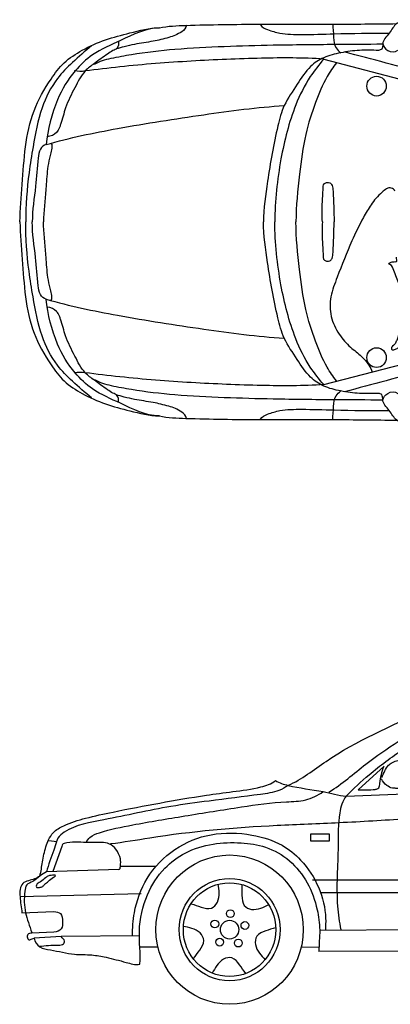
# Model space of a CAD drawing. Header units: millimetres. Extents: x 248.28 to 255.57, y 124.97 to 129.24.
# Tile 1 of 3: x 248.28 to 249.89, y 124.97 to 129.24. Entities that reach past the tile are written whole.
import ezdxf

# ---------------------------------------------------------------- set-up
doc = ezdxf.new("R2010")
doc.units = ezdxf.units.MM

msp = doc.modelspace()

# ---------------------------------------------------------------- linework, layer by layer
for p, q in [((249.6027, 129.0681), (250.1951, 128.9133)), ((249.6027, 127.6555), (250.1951, 127.8103)), ((249.8643, 125.9991), (249.7518, 125.8967)), ((249.7, 125.8691), (251.8361, 125.9574)), ((249.5462, 125.6738), (249.5462, 125.7065)), ((249.5462, 125.7065), (249.6267, 125.7065)), ((249.6267, 125.7065), (249.6267, 125.6738)), ((248.4095, 125.6767), (248.4463, 125.6733)), ((248.4665, 125.6515), (248.4285, 125.5419)), ((249.6267, 125.6738), (249.5462, 125.6738)), ((248.7142, 125.5511), (248.3999, 125.541)), ((248.8748, 125.5647), (248.7209, 125.5647)), ((249.5535, 125.5056), (251.4556, 125.5106)), ((248.8112, 125.4461), (248.2862, 125.4325)), ((251.4255, 125.4496), (249.5884, 125.4496)), ((248.2941, 125.3632), (248.4329, 125.3683)), ((249.5851, 125.2884), (251.4373, 125.3019)), ((248.4329, 125.2785), (248.337, 125.2749)), ((248.4634, 125.2597), (248.3464, 125.2529)), ((248.8031, 125.2629), (248.4634, 125.2597)), ((248.884, 125.2139), (248.805, 125.2139)), ((249.5052, 125.2153), (249.5822, 125.2146)), ((251.439, 125.2019), (249.5818, 125.1949))]:
    msp.add_line(p, q)
for centre, major_axis, ratio, start_param, end_param in [((249.8317, 128.951), (0, 0.0429), 0.983266, 4.712389, 10.995574), ((249.8317, 127.7726), (0, 0.0429), 0.983266, 4.712389, 10.995574), ((249.1944, 125.29), (0, 0.324), 0.985724, -1.570796, 4.712389), ((249.1944, 125.29), (0, 0.222), 0.985724, 4.712389, 10.995574), ((249.1944, 125.29), (0, 0.2034), 0.985724, -1.570796, 4.712389), ((249.1978, 125.3595), (0, 0.017), 0.985724, 4.712389, 10.995574), ((249.1303, 125.3147), (0, 0.017), 0.985724, 4.712389, 10.995574), ((249.1944, 125.29), (0, 0.0407), 0.985724, 4.712389, 10.995574), ((249.2606, 125.3083), (0, 0.017), 0.985724, 4.712389, 10.995574), ((249.1515, 125.2358), (0, 0.017), 0.985724, 4.712389, 10.995574), ((249.232, 125.2318), (0, 0.017), 0.985724, 4.712389, 10.995574)]:
    msp.add_ellipse(centre, major_axis=major_axis, ratio=ratio, start_param=start_param, end_param=end_param)
for points, knots in [([(249.9996, 129.221), (249.993, 129.226), (249.9686, 129.2414), (249.914, 129.2297), (249.8909, 129.1799), (249.847, 129.1408), (249.8794, 129.0987), (249.9132, 129.0967), (249.9236, 129.107)], [0, 0, 0, 0, 0.024864, 0.0846267, 0.1362471, 0.1900683, 0.2245199, 0.2681841, 0.2681841, 0.2681841, 0.2681841]), ([(248.2853, 128.3618), (248.2853, 128.4162), (248.3009, 128.5771), (248.3108, 128.7982), (248.406, 128.9648), (248.4745, 129.0574), (248.5588, 129.1115), (248.6552, 129.1547), (248.7683, 129.1832), (248.8466, 129.2033), (248.8899, 129.2042)], [0, 0, 0, 0, 0.16039, 0.479033, 0.632967, 0.722015, 0.817474, 0.927562, 1.03733, 1.167094, 1.167094, 1.167094, 1.167094]), ([(248.8899, 129.2042), (248.8308, 129.2029), (248.7338, 129.153), (248.6061, 129.099), (248.5107, 129.0096), (248.4326, 128.879), (248.407, 128.7637), (248.3989, 128.6971)], [0, 0, 0, 0, 0.1772572, 0.3124951, 0.4151678, 0.5597243, 0.7575412, 0.7575412, 0.7575412, 0.7575412]), ([(249.008, 129.215), (249.0062, 129.2034), (248.9798, 129.1783), (248.9283, 129.1602), (248.8589, 129.1438), (248.7938, 129.1354), (248.7405, 129.1231), (248.714, 129.1157), (248.7022, 129.1125)], [0, 0, 0, 0, 0.034703, 0.0959761, 0.1659336, 0.2471559, 0.2929944, 0.3295918, 0.3295918, 0.3295918, 0.3295918]), ([(248.8899, 129.2042), (248.9275, 129.2118), (249.0738, 129.2176), (249.3246, 129.2206), (249.6298, 129.2183), (249.8273, 129.2215), (249.9191, 129.2221)], [0, 0, 0, 0, 0.114897, 0.437061, 0.754269, 1.029686, 1.029686, 1.029686, 1.029686]), ([(249.3289, 129.2176), (249.3339, 129.2063), (249.3662, 129.1926), (249.4239, 129.176), (249.523, 129.174), (249.68, 129.1797), (249.807, 129.1809), (249.8868, 129.1811)], [0, 0, 0, 0, 0.0364992, 0.0923739, 0.1867837, 0.3273982, 0.5667068, 0.5667068, 0.5667068, 0.5667068]), ([(249.6421, 129.2206), (249.6424, 129.2012), (249.6453, 129.1672), (249.6492, 129.1189), (249.6686, 129.102), (249.6763, 129.0956)], [0, 0, 0, 0, 1.462159, 2.651105, 3.386321, 3.386321, 3.386321, 3.386321]), ([(248.7121, 129.1452), (248.7138, 129.135), (248.7122, 129.1134), (248.6851, 129.105), (248.6534, 129.0823), (248.6133, 129.053), (248.5569, 129.0123), (248.5223, 128.9403), (248.4815, 128.8651), (248.4691, 128.8033), (248.4553, 128.768), (248.4425, 128.7426), (248.4186, 128.7328), (248.4039, 128.7313)], [0, 0, 0, 0, 0.0304541, 0.0502818, 0.0786089, 0.1479133, 0.1986294, 0.2831705, 0.3780326, 0.4523267, 0.4667809, 0.4902599, 0.5347198, 0.5347198, 0.5347198, 0.5347198]), ([(248.596, 129.1257), (248.5678, 129.1021), (248.5154, 129.0583), (248.434, 128.9747), (248.3701, 128.8497), (248.3453, 128.7074), (248.3179, 128.5428), (248.3104, 128.4333), (248.3104, 128.3618)], [0, 0, 0, 0, 0.1095129, 0.2035347, 0.3452507, 0.5161382, 0.6275464, 0.8383798, 0.8383798, 0.8383798, 0.8383798]), ([(248.609, 129.0459), (248.6301, 129.0603), (248.6857, 129.0735), (248.8013, 129.0953), (248.9656, 129.1142), (249.1707, 129.1241), (249.4021, 129.1306), (249.6314, 129.1327), (249.79, 129.1332), (249.8593, 129.1341)], [0, 0, 0, 0, 0.076148, 0.165903, 0.355672, 0.569871, 0.782325, 1.050047, 1.257936, 1.257936, 1.257936, 1.257936]), ([(249.8405, 129.1062), (249.813, 129.1062), (249.7578, 129.1089), (249.678, 129.0972), (249.6038, 129.0794), (249.5347, 129.0339), (249.4867, 128.9551), (249.4282, 128.8741), (249.3901, 128.7288), (249.3613, 128.5607), (249.3417, 128.4208), (249.3417, 128.3618)], [0, 0, 0, 0, 0.082256, 0.165174, 0.241383, 0.30939, 0.405348, 0.511507, 0.603349, 0.843635, 1.017671, 1.017671, 1.017671, 1.017671]), ([(251.8212, 129.0515), (251.8054, 129.0393), (251.7697, 129.0145), (251.6935, 128.9994), (251.6088, 128.9615), (251.4932, 128.9334), (251.3579, 128.9106), (251.1522, 128.893), (250.9117, 128.9013), (250.682, 128.8992), (250.4862, 128.9053), (250.2866, 128.9266), (250.0174, 129.0143), (249.8132, 129.0674), (249.6928, 129.0992)], [0, 0, 0, 0, 0.05975, 0.126928, 0.230034, 0.336675, 0.482225, 0.641324, 0.954906, 1.203173, 1.330375, 1.542773, 1.802261, 2.175545, 2.175545, 2.175545, 2.175545]), ([(249.8593, 129.1341), (249.8582, 129.1264), (249.8594, 129.1104), (249.8452, 129.1071), (249.8405, 129.1062)], [0, 0, 0, 0, 0.02274132, 0.03717479, 0.03717479, 0.03717479, 0.03717479]), ([(249.6027, 129.0681), (249.5131, 129.0745), (249.3213, 129.0733), (249.0265, 129.061), (248.7714, 129.0418), (248.6186, 129.0227), (248.5686, 129.0169)], [0, 0, 0, 0, 0.269375, 0.574535, 0.885339, 1.036319, 1.036319, 1.036319, 1.036319]), ([(249.6027, 129.0681), (249.5819, 129.0439), (249.5332, 128.9828), (249.4629, 128.8389), (249.4095, 128.6258), (249.3908, 128.4533), (249.3908, 128.3618)], [0, 0, 0, 0, 0.0947759, 0.2311242, 0.4700259, 0.7400315, 0.7400315, 0.7400315, 0.7400315]), ([(249.6581, 129.0515), (249.6425, 129.0334), (249.6069, 128.9785), (249.5623, 128.8741), (249.5181, 128.7326), (249.4964, 128.5578), (249.4821, 128.4309), (249.4821, 128.3618)], [0, 0, 0, 0, 0.0708922, 0.1925846, 0.3348457, 0.5072814, 0.7109928, 0.7109928, 0.7109928, 0.7109928]), ([(248.3989, 128.6971), (248.5005, 128.727), (248.7285, 128.7733), (249.0733, 128.8271), (249.3148, 128.8591), (249.4317, 128.867)], [0, 0, 0, 0, 0.317374, 0.69576, 1.04714, 1.04714, 1.04714, 1.04714]), ([(248.3989, 128.6971), (248.3886, 128.6954), (248.3689, 128.676), (248.3618, 128.6106), (248.3535, 128.5058), (248.3387, 128.4134), (248.3387, 128.3618)], [0, 0, 0, 0, 0.0314754, 0.0702057, 0.1915753, 0.3439346, 0.3439346, 0.3439346, 0.3439346]), ([(248.4208, 128.7015), (248.4244, 128.7002), (248.4237, 128.6818), (248.4179, 128.6568), (248.4041, 128.6003), (248.4009, 128.5473), (248.3943, 128.463), (248.3877, 128.4085), (248.3877, 128.3618)], [0, 0, 0, 0, 0.0114788, 0.0403472, 0.0875838, 0.1755608, 0.1991501, 0.3369659, 0.3369659, 0.3369659, 0.3369659]), ([(249.5966, 128.3618), (249.5965, 128.3909), (249.5945, 128.4393), (249.6003, 128.4906), (249.5995, 128.5278), (249.6174, 128.5333), (249.631, 128.5326), (249.6421, 128.5169), (249.6445, 128.4586), (249.6468, 128.4061), (249.6482, 128.3618)], [0, 0, 0, 0, 0.0857277, 0.1381048, 0.1641986, 0.1769751, 0.1890325, 0.2028129, 0.2286049, 0.3592554, 0.3592554, 0.3592554, 0.3592554]), ([(249.9114, 128.4949), (249.9088, 128.5014), (249.8884, 128.5179), (249.8445, 128.4834), (249.8083, 128.4403), (249.7656, 128.3667), (249.7158, 128.2627), (249.6708, 128.1469), (249.629, 128.0397), (249.6283, 127.9501), (249.6656, 127.8753), (249.7135, 127.8183), (249.7654, 127.7831), (249.7951, 127.7458), (249.8101, 127.7211), (249.8133, 127.7105)], [0, 0, 0, 0, 0.527288, 1.647451, 3.487558, 5.099073, 7.968657, 12.238313, 14.475187, 16.613757, 18.744202, 20.639343, 22.223389, 23.452731, 24.286529, 24.286529, 24.286529, 24.286529]), ([(248.2853, 128.3618), (248.2853, 128.3074), (248.3009, 128.1465), (248.3108, 127.9254), (248.406, 127.7588), (248.4745, 127.6662), (248.5588, 127.6121), (248.6552, 127.5689), (248.7683, 127.5404), (248.8466, 127.5203), (248.8899, 127.5194)], [0, 0, 0, 0, 0.16039, 0.479033, 0.632967, 0.722015, 0.817474, 0.927562, 1.03733, 1.167094, 1.167094, 1.167094, 1.167094]), ([(248.596, 127.5979), (248.5678, 127.6215), (248.5154, 127.6653), (248.434, 127.7489), (248.3701, 127.8739), (248.3453, 128.0162), (248.3179, 128.1808), (248.3104, 128.2903), (248.3104, 128.3618)], [0, 0, 0, 0, 0.1095129, 0.2035347, 0.3452507, 0.5161382, 0.6275464, 0.8383798, 0.8383798, 0.8383798, 0.8383798]), ([(248.3989, 128.0265), (248.3886, 128.0282), (248.3689, 128.0476), (248.3618, 128.1129), (248.3535, 128.2178), (248.3387, 128.3101), (248.3387, 128.3618)], [0, 0, 0, 0, 0.0314754, 0.0702057, 0.1915753, 0.3439346, 0.3439346, 0.3439346, 0.3439346]), ([(248.4208, 128.0221), (248.4244, 128.0234), (248.4237, 128.0418), (248.4179, 128.0668), (248.4041, 128.1233), (248.4009, 128.1763), (248.3943, 128.2606), (248.3877, 128.3151), (248.3877, 128.3618)], [0, 0, 0, 0, 0.0114788, 0.0403472, 0.0875838, 0.1755608, 0.1991501, 0.3369659, 0.3369659, 0.3369659, 0.3369659]), ([(249.8405, 127.6174), (249.813, 127.6174), (249.7578, 127.6147), (249.678, 127.6264), (249.6038, 127.6442), (249.5347, 127.6897), (249.4867, 127.7685), (249.4282, 127.8495), (249.3901, 127.9948), (249.3613, 128.1629), (249.3417, 128.3028), (249.3417, 128.3618)], [0, 0, 0, 0, 0.082256, 0.165174, 0.241383, 0.30939, 0.405348, 0.511507, 0.603349, 0.843635, 1.017671, 1.017671, 1.017671, 1.017671]), ([(249.6027, 127.6555), (249.5819, 127.6797), (249.5332, 127.7408), (249.4629, 127.8847), (249.4095, 128.0978), (249.3908, 128.2703), (249.3908, 128.3618)], [0, 0, 0, 0, 0.0947759, 0.2311242, 0.4700259, 0.7400315, 0.7400315, 0.7400315, 0.7400315]), ([(249.6581, 127.6721), (249.6425, 127.6902), (249.6069, 127.7451), (249.5623, 127.8494), (249.5181, 127.991), (249.4964, 128.1658), (249.4821, 128.2927), (249.4821, 128.3618)], [0, 0, 0, 0, 0.0708922, 0.1925846, 0.3348457, 0.5072814, 0.7109928, 0.7109928, 0.7109928, 0.7109928]), ([(249.5966, 128.3618), (249.5965, 128.3327), (249.5945, 128.2843), (249.6003, 128.233), (249.5995, 128.1958), (249.6174, 128.1903), (249.631, 128.191), (249.6421, 128.2067), (249.6445, 128.265), (249.6468, 128.3175), (249.6482, 128.3618)], [0, 0, 0, 0, 0.0857277, 0.1381048, 0.1641986, 0.1769751, 0.1890325, 0.2028129, 0.2286049, 0.3592554, 0.3592554, 0.3592554, 0.3592554]), ([(249.9245, 127.8145), (249.9206, 127.812), (249.9143, 127.8068), (249.8984, 127.8033), (249.8973, 127.8126), (249.8985, 127.8188), (249.9044, 127.8259), (249.9143, 127.8341), (249.9232, 127.8545), (249.9343, 127.8932), (249.9416, 127.9613), (249.9415, 128.0315), (249.9299, 128.0993), (249.9083, 128.1397), (249.9003, 128.1727), (249.8838, 128.1796), (249.8893, 128.185), (249.8956, 128.1882), (249.9041, 128.1873), (249.9112, 128.1897), (249.9234, 128.187), (249.9183, 128.2018), (249.9181, 128.2081)], [0, 0, 0, 0, 0.0138597, 0.0278304, 0.0329137, 0.0379971, 0.0465756, 0.0592704, 0.0762214, 0.1105991, 0.1789801, 0.2766959, 0.3173629, 0.3800771, 0.4110544, 0.4160421, 0.4210284, 0.4277212, 0.4387433, 0.4448131, 0.4508005, 0.4694463, 0.4694463, 0.4694463, 0.4694463]), ([(248.3989, 128.0265), (248.5005, 127.9966), (248.7285, 127.9503), (249.0733, 127.8965), (249.3148, 127.8645), (249.4317, 127.8566)], [0, 0, 0, 0, 0.317374, 0.69576, 1.04714, 1.04714, 1.04714, 1.04714]), ([(248.8899, 127.5194), (248.8308, 127.5207), (248.7338, 127.5706), (248.6061, 127.6246), (248.5107, 127.7139), (248.4326, 127.8446), (248.407, 127.9599), (248.3989, 128.0265)], [0, 0, 0, 0, 0.1772572, 0.3124951, 0.4151678, 0.5597243, 0.7575412, 0.7575412, 0.7575412, 0.7575412]), ([(248.7121, 127.5784), (248.7138, 127.5886), (248.7122, 127.6102), (248.6851, 127.6186), (248.6534, 127.6413), (248.6133, 127.6706), (248.5569, 127.7113), (248.5223, 127.7833), (248.4815, 127.8585), (248.4691, 127.9203), (248.4553, 127.9556), (248.4425, 127.981), (248.4186, 127.9908), (248.4039, 127.9923)], [0, 0, 0, 0, 0.0304541, 0.0502818, 0.0786089, 0.1479133, 0.1986294, 0.2831705, 0.3780326, 0.4523267, 0.4667809, 0.4902599, 0.5347198, 0.5347198, 0.5347198, 0.5347198]), ([(251.8212, 127.6721), (251.8054, 127.6843), (251.7697, 127.7091), (251.6935, 127.7242), (251.6088, 127.7621), (251.4932, 127.7902), (251.3579, 127.813), (251.1522, 127.8306), (250.9117, 127.8223), (250.682, 127.8244), (250.4862, 127.8183), (250.2866, 127.797), (250.0174, 127.7093), (249.8132, 127.6562), (249.6928, 127.6244)], [0, 0, 0, 0, 0.05975, 0.126928, 0.230034, 0.336675, 0.482225, 0.641324, 0.954906, 1.203173, 1.330375, 1.542773, 1.802261, 2.175545, 2.175545, 2.175545, 2.175545]), ([(249.6027, 127.6555), (249.5131, 127.6491), (249.3213, 127.6503), (249.0265, 127.6626), (248.7714, 127.6818), (248.6186, 127.7009), (248.5686, 127.7067)], [0, 0, 0, 0, 0.269375, 0.574535, 0.885339, 1.036319, 1.036319, 1.036319, 1.036319]), ([(248.609, 127.6777), (248.6301, 127.6633), (248.6857, 127.6501), (248.8013, 127.6283), (248.9656, 127.6094), (249.1707, 127.5995), (249.4021, 127.593), (249.6314, 127.5909), (249.79, 127.5904), (249.8593, 127.5895)], [0, 0, 0, 0, 0.076148, 0.165903, 0.355672, 0.569871, 0.782325, 1.050047, 1.257936, 1.257936, 1.257936, 1.257936]), ([(249.008, 127.5086), (249.0062, 127.5202), (248.9798, 127.5453), (248.9283, 127.5634), (248.8589, 127.5798), (248.7938, 127.5882), (248.7405, 127.6005), (248.714, 127.6079), (248.7022, 127.611)], [0, 0, 0, 0, 0.034703, 0.0959761, 0.1659336, 0.2471559, 0.2929944, 0.3295918, 0.3295918, 0.3295918, 0.3295918]), ([(249.6421, 127.5029), (249.6424, 127.5224), (249.6453, 127.5564), (249.6492, 127.6047), (249.6686, 127.6216), (249.6763, 127.628)], [0, 0, 0, 0, 1.462159, 2.651105, 3.386321, 3.386321, 3.386321, 3.386321]), ([(249.8593, 127.5895), (249.8582, 127.5972), (249.8594, 127.6132), (249.8452, 127.6164), (249.8405, 127.6174)], [0, 0, 0, 0, 0.02274132, 0.03717479, 0.03717479, 0.03717479, 0.03717479]), ([(249.9996, 127.5026), (249.993, 127.4976), (249.9686, 127.4822), (249.914, 127.4939), (249.8909, 127.5437), (249.847, 127.5828), (249.8794, 127.6249), (249.9132, 127.6269), (249.9236, 127.6166)], [0, 0, 0, 0, 0.024864, 0.0846267, 0.1362471, 0.1900683, 0.2245199, 0.2681841, 0.2681841, 0.2681841, 0.2681841]), ([(248.8899, 127.5194), (248.9275, 127.5118), (249.0738, 127.5059), (249.3246, 127.503), (249.6298, 127.5053), (249.8273, 127.502), (249.9191, 127.5015)], [0, 0, 0, 0, 0.114897, 0.437061, 0.754269, 1.029686, 1.029686, 1.029686, 1.029686]), ([(249.3289, 127.506), (249.3339, 127.5173), (249.3662, 127.531), (249.4239, 127.5476), (249.523, 127.5496), (249.68, 127.5438), (249.807, 127.5427), (249.8868, 127.5425)], [0, 0, 0, 0, 0.0364992, 0.0923739, 0.1867837, 0.3273982, 0.5667068, 0.5667068, 0.5667068, 0.5667068]), ([(249.4484, 125.9161), (249.5078, 125.942), (249.6852, 126.0859), (249.9369, 126.1896), (250.199, 126.3284), (250.4311, 126.3733), (250.7272, 126.3797), (251.0549, 126.3841), (251.3222, 126.3751), (251.4749, 126.345), (251.5093, 126.3403)], [0, 0, 0, 0, 0.194149, 0.671049, 0.81115, 1.078546, 1.368237, 1.700625, 2.062487, 2.16666, 2.16666, 2.16666, 2.16666]), ([(249.625, 125.8871), (249.6821, 125.9218), (249.818, 126.0445), (250.0357, 126.1736), (250.2903, 126.3076), (250.586, 126.3497), (250.9094, 126.3515), (251.2056, 126.3564), (251.3756, 126.3256), (251.4447, 126.3136)], [0, 0, 0, 0, 0.199834, 0.541412, 0.755316, 1.054523, 1.422963, 1.729122, 1.939463, 1.939463, 1.939463, 1.939463]), ([(249.7, 125.8691), (249.7313, 125.9021), (249.8105, 125.975), (249.9648, 126.0902), (250.14, 126.1915), (250.3298, 126.2793), (250.5468, 126.3135), (250.8087, 126.3283), (251.0988, 126.315), (251.3519, 126.2975), (251.49, 126.2337), (251.538, 126.2094)], [0, 0, 0, 0, 0.135408, 0.319946, 0.573768, 0.739841, 0.941959, 1.227004, 1.526058, 1.815863, 1.976602, 1.976602, 1.976602, 1.976602]), ([(249.8545, 125.9498), (249.8588, 125.9596), (249.8665, 125.9783), (249.8801, 126.003), (249.9015, 126.0173), (249.9235, 126.0259), (249.9479, 126.0256), (249.9711, 126.0254), (249.9859, 126.0102), (249.9979, 125.9852), (249.9963, 125.9522), (249.9961, 125.9257), (249.9944, 125.9074), (249.96, 125.9039), (249.9329, 125.903), (249.8963, 125.9036), (249.8724, 125.9166), (249.8582, 125.9333), (249.8528, 125.9443)], [0, 0, 0, 0, 0.0317433, 0.0604987, 0.081249, 0.1073256, 0.1297405, 0.154608, 0.1731493, 0.1890097, 0.2366222, 0.2650094, 0.2722877, 0.2855836, 0.3511672, 0.3664957, 0.3931134, 0.4295184, 0.4295184, 0.4295184, 0.4295184]), ([(249.7518, 125.8967), (249.7764, 125.8971), (249.8033, 125.8957), (249.8333, 125.9), (249.8449, 125.9066), (249.8473, 125.9456), (249.8551, 125.9752), (249.8643, 125.9991)], [0, 0, 0, 0, 0.07375, 0.0798549, 0.0913708, 0.1100312, 0.1858469, 0.1858469, 0.1858469, 0.1858469]), ([(248.3712, 125.5227), (248.3773, 125.5424), (248.3822, 125.5858), (248.3935, 125.6389), (248.4091, 125.6819), (248.4313, 125.7178), (248.4883, 125.7508), (248.5767, 125.7764), (248.7163, 125.8071), (248.8909, 125.84), (249.0638, 125.8699), (249.2108, 125.8899), (249.3121, 125.9021), (249.3753, 125.9225), (249.3936, 125.9367)], [0, 0, 0, 0, 0.061266, 0.128131, 0.160397, 0.196547, 0.250792, 0.351251, 0.472947, 0.678896, 0.88397, 0.999391, 1.123095, 1.19203, 1.19203, 1.19203, 1.19203]), ([(249.3936, 125.9367), (249.4102, 125.9264), (249.4792, 125.9057), (249.5833, 125.8962), (249.6661, 125.8728), (249.7, 125.8691)], [0, 0, 0, 0, 0.0584136, 0.2119005, 0.314293, 0.314293, 0.314293, 0.314293]), ([(249.4484, 125.9161), (249.4361, 125.907), (249.398, 125.8861), (249.2802, 125.8709), (249.1247, 125.8508), (248.8965, 125.821), (248.6894, 125.771), (248.5159, 125.7449), (248.4518, 125.6942), (248.4405, 125.665), (248.4269, 125.6154), (248.4086, 125.5728), (248.3999, 125.541)], [0, 0, 0, 0, 0.045631, 0.127615, 0.351821, 0.51901, 0.81546, 0.995799, 1.032456, 1.048911, 1.08748, 1.18523, 1.18523, 1.18523, 1.18523]), ([(248.5734, 125.6682), (248.5753, 125.677), (248.5923, 125.6975), (248.6623, 125.7228), (248.8005, 125.7504), (249.0063, 125.7848), (249.2282, 125.8205), (249.4028, 125.8454), (249.5249, 125.8473), (249.5773, 125.8723), (249.5995, 125.889)], [0, 0, 0, 0, 0.026421, 0.072783, 0.220421, 0.449411, 0.698205, 0.894498, 0.978523, 1.061546, 1.061546, 1.061546, 1.061546]), ([(249.7, 125.8691), (249.6833, 125.8494), (249.6637, 125.7738), (249.668, 125.6148), (249.6527, 125.4434), (249.6702, 125.3231), (249.6765, 125.289)], [0, 0, 0, 0, 1.970574, 5.590875, 12.209584, 14.84005, 14.84005, 14.84005, 14.84005]), ([(248.6778, 125.6635), (248.7349, 125.6697), (248.9736, 125.7127), (249.3052, 125.7414), (249.6767, 125.754), (249.8634, 125.7655), (249.9603, 125.7719)], [0, 0, 0, 0, 0.172393, 0.726794, 0.996269, 1.287707, 1.287707, 1.287707, 1.287707]), ([(248.7731, 125.2632), (248.7731, 125.2966), (248.7794, 125.3833), (248.829, 125.5232), (248.9496, 125.6472), (249.115, 125.7148), (249.2792, 125.7093), (249.4155, 125.6693), (249.5159, 125.5862), (249.587, 125.4778), (249.6134, 125.3677), (249.6107, 125.3055), (249.6101, 125.2885)], [0, 0, 0, 0, 2.537488, 6.565615, 10.992391, 15.341193, 19.88856, 23.415225, 26.040442, 29.690485, 33.12115, 34.408338, 34.408338, 34.408338, 34.408338]), ([(248.7142, 125.5511), (248.7192, 125.5513), (248.7224, 125.5738), (248.7229, 125.6008), (248.7052, 125.6384), (248.6749, 125.6652), (248.6285, 125.6703), (248.5629, 125.666), (248.5073, 125.6736), (248.4683, 125.6607), (248.4675, 125.6543), (248.4665, 125.6515)], [0, 0, 0, 0, 0.0149443, 0.0470149, 0.0933476, 0.1278066, 0.1635523, 0.2287673, 0.3258829, 0.3333596, 0.3423567, 0.3423567, 0.3423567, 0.3423567]), ([(248.8049, 125.1395), (248.8092, 125.1873), (248.7938, 125.2894), (248.8274, 125.4374), (248.9019, 125.5553), (249.0041, 125.6311), (249.1206, 125.6668), (249.2396, 125.67), (249.3559, 125.6536), (249.4592, 125.5939), (249.5371, 125.4963), (249.5749, 125.3892), (249.5891, 125.2869), (249.5816, 125.2261), (249.5818, 125.1949)], [0, 0, 0, 0, 0.142001, 0.301275, 0.437531, 0.547526, 0.673904, 0.796076, 0.903014, 1.022038, 1.143149, 1.266339, 1.354124, 1.446307, 1.446307, 1.446307, 1.446307]), ([(248.3712, 125.5227), (248.3579, 125.511), (248.3311, 125.5055), (248.2841, 125.4895), (248.2847, 125.4252), (248.2907, 125.3863), (248.2941, 125.3632)], [0, 0, 0, 0, 0.0526741, 0.0803486, 0.1383387, 0.207337, 0.207337, 0.207337, 0.207337]), ([(248.3999, 125.541), (248.3908, 125.5342), (248.3686, 125.524), (248.346, 125.4976), (248.3106, 125.4886), (248.3024, 125.4329), (248.3038, 125.3638), (248.3278, 125.3059), (248.3368, 125.2756), (248.337, 125.2749)], [0, 0, 0, 0, 0.869044, 1.837975, 2.625282, 3.343717, 5.702266, 7.993078, 8.052881, 8.052881, 8.052881, 8.052881]), ([(248.3577, 125.4837), (248.3598, 125.4906), (248.3777, 125.4984), (248.3923, 125.5129), (248.4106, 125.5251), (248.4224, 125.5256), (248.4414, 125.5279), (248.4369, 125.5194), (248.4239, 125.5156), (248.411, 125.5002), (248.3935, 125.4896), (248.3857, 125.4777), (248.3772, 125.4745), (248.3695, 125.4728), (248.3625, 125.4715), (248.3541, 125.475), (248.3569, 125.4809), (248.3577, 125.4837)], [0, 0, 0, 0, 0.0213176, 0.0500376, 0.0658035, 0.0816867, 0.0949923, 0.0978326, 0.106188, 0.1339776, 0.1553462, 0.1670296, 0.1744289, 0.181829, 0.1907378, 0.1960461, 0.2046074, 0.2046074, 0.2046074, 0.2046074]), ([(249.0283, 125.4019), (249.0427, 125.3975), (249.0696, 125.3874), (249.115, 125.3752), (249.1462, 125.4094), (249.1504, 125.4489), (249.1474, 125.4753), (249.1455, 125.4881)], [0, 0, 0, 0, 0.045103, 0.0896794, 0.1255747, 0.1660186, 0.2042174, 0.2042174, 0.2042174, 0.2042174]), ([(249.2479, 125.4849), (249.2483, 125.4696), (249.2472, 125.4405), (249.2498, 125.393), (249.2915, 125.3735), (249.3298, 125.3816), (249.3536, 125.3927), (249.365, 125.3985)], [0, 0, 0, 0, 0.045103, 0.0896794, 0.1255747, 0.1660186, 0.2042174, 0.2042174, 0.2042174, 0.2042174]), ([(248.4329, 125.3683), (248.4428, 125.3675), (248.4693, 125.3642), (248.4696, 125.3257), (248.4704, 125.2889), (248.4446, 125.2795), (248.4329, 125.2785)], [0, 0, 0, 0, 0.0296287, 0.0656914, 0.0961757, 0.1313246, 0.1313246, 0.1313246, 0.1313246]), ([(249.0382, 125.1642), (249.0468, 125.1768), (249.0645, 125.1997), (249.09, 125.2397), (249.0676, 125.2804), (249.0319, 125.2966), (249.0062, 125.3019), (248.9936, 125.304)], [0, 0, 0, 0, 0.045103, 0.0896794, 0.1255747, 0.1660186, 0.2042174, 0.2042174, 0.2042174, 0.2042174]), ([(249.3937, 125.2986), (249.3795, 125.2936), (249.3519, 125.2856), (249.3081, 125.2684), (249.3027, 125.2221), (249.3221, 125.1877), (249.3399, 125.1681), (249.3488, 125.159)], [0, 0, 0, 0, 0.045103, 0.0896794, 0.1255747, 0.1660186, 0.2042174, 0.2042174, 0.2042174, 0.2042174]), ([(248.337, 125.2749), (248.3307, 125.2744), (248.316, 125.2733), (248.3163, 125.2558), (248.3217, 125.2458), (248.3337, 125.2466), (248.3401, 125.2532), (248.3464, 125.2529)], [0, 0, 0, 0, 0.01906542, 0.03366262, 0.04337606, 0.04823593, 0.06713641, 0.06713641, 0.06713641, 0.06713641]), ([(248.3464, 125.2529), (248.3502, 125.2385), (248.3688, 125.2082), (248.4382, 125.201), (248.5108, 125.1798), (248.5929, 125.1832), (248.6678, 125.1688), (248.7354, 125.1512), (248.7851, 125.1366), (248.8049, 125.1395)], [0, 0, 0, 0, 0.0441414, 0.0928321, 0.198123, 0.273445, 0.3361222, 0.4257461, 0.4855867, 0.4855867, 0.4855867, 0.4855867]), ([(248.3694, 125.2179), (248.3827, 125.2187), (248.4108, 125.2231), (248.444, 125.2228), (248.4731, 125.2229), (248.4824, 125.2447), (248.469, 125.2535), (248.4634, 125.2597)], [0, 0, 0, 0, 0.0400397, 0.0837892, 0.10477, 0.1173948, 0.1421034, 0.1421034, 0.1421034, 0.1421034]), ([(249.2641, 125.1004), (249.255, 125.1126), (249.2389, 125.1368), (249.2093, 125.1737), (249.1643, 125.1646), (249.138, 125.1352), (249.1251, 125.112), (249.1193, 125.1006)], [0, 0, 0, 0, 0.045103, 0.0896794, 0.1255747, 0.1660186, 0.2042174, 0.2042174, 0.2042174, 0.2042174])]:
    msp.add_open_spline(points, degree=3, knots=knots)
for points in [[(248.5686, 129.0169), (248.5531, 129.013), (248.5367, 129.0159), (248.5207, 129.0169)], [(248.5686, 127.7067), (248.5531, 127.7106), (248.5367, 127.7077), (248.5207, 127.7067)]]:
    msp.add_open_spline(points, degree=3)

doc.saveas('drawing.dxf')
